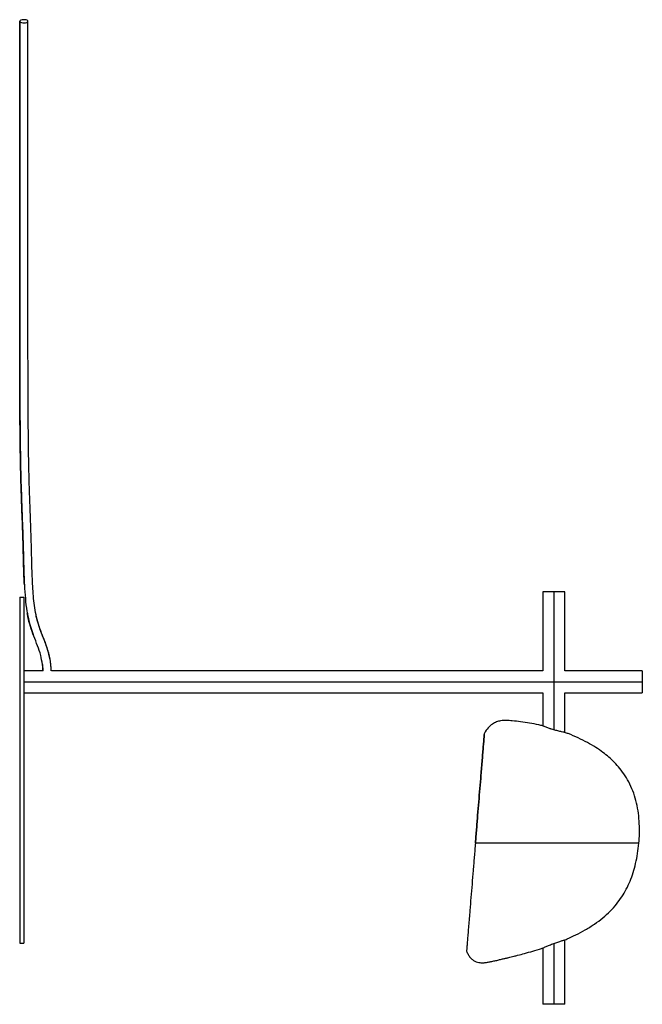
# Paper-space layout '_Izquierda' of a CAD drawing. Header units: millimetres. Extents: x 0 to 450, y -169 to 542.
import ezdxf

# ---------------------------------------------------------------- set-up
doc = ezdxf.new("R2010")
doc.units = ezdxf.units.MM

psp = doc.layouts.new('_Izquierda')

# ---------------------------------------------------------------- linework, layer by layer
at = {"color": 7, "linetype": 'Continuous', "lineweight": 25}
for p, q in [((378, 128.8), (378, 71.8)), ((394, 128.8), (378, 128.8)), ((386, 128.8), (386, 29.14)), ((394, 71.8), (394, 128.8)), ((0, 125), (3, 125)), ((0, 125), (0, -125)), ((3, 125), (3, -125)), ((5.93, 111.48), (7.12, 105.95)), ((13.56, 105.52), (12.9, 107.55)), ((7.12, 105.95), (7.34, 105.25)), ((16.91, 71.8), (3, 71.8)), ((16.46, 76.32), (16.85, 71.8)), ((378, 71.8), (22.92, 71.8)), ((450, 71.8), (394, 71.8)), ((450, 71.8), (450, 55.8)), ((3, 63.8), (450, 63.8)), ((3, 55.8), (378, 55.8)), ((378, 55.8), (378, 32.02)), ((394, 27.24), (394, 55.8)), ((394, 55.8), (450, 55.8)), ((0, -125), (3, -125)), ((386, -125.25), (386, -169.2)), ((394, -169.2), (394, -122.66)), ((378, -128.57), (378, -169.2)), ((394, -169.2), (378, -169.2))]:
    psp.add_line(p, q, dxfattribs=at)
at = {"color": 7, "linetype": 'Continuous', "lineweight": 25, "flags": 128}
for points in [[(5.99, 540.97), (5.88, 541.36), (5.42, 541.71), (4.67, 541.98), (3.72, 542.14), (2.68, 542.17), (1.68, 542.06), (0.83, 541.83), (0.25, 541.5), (0.01, 541.12)], [(0.01, 541.12), (0.12, 540.72), (0.58, 540.37), (1.33, 540.1), (2.28, 539.94), (3.32, 539.91), (4.32, 540.02), (5.17, 540.25), (5.75, 540.58), (5.99, 540.97)]]:
    psp.add_lwpolyline(points, dxfattribs=at)
at = {"color": 7, "linetype": 'Continuous', "lineweight": 25}
for points, knots in [([(3.39, 133.91), (3.29, 135.87), (3.06, 140.3), (2.86, 147.36), (2.68, 155.05), (2.5, 162.8), (2.26, 170.45), (1.99, 177.79), (1.72, 184.76), (1.47, 191.41), (1.18, 199.52), (0.89, 208.92), (0.63, 219.6), (0.44, 230.04), (0.31, 240.43), (0.22, 250), (0.16, 258.81), (0.11, 266.81), (0.08, 275.18), (0.05, 282.89), (0.04, 289.79), (0.02, 295.71), (0.02, 301.74), (0.01, 307.78), (0.01, 313.72), (0.01, 319.41), (0.01, 324.72), (0.01, 329.58), (0.01, 333.98), (0.01, 338.02), (0.01, 341.8), (0.01, 347.54), (0.01, 355.01), (0.01, 363.4), (0.01, 370.91), (0.01, 377.39), (0.01, 384.31), (0.01, 391.72), (0.01, 399.66), (0.01, 408.39), (0.01, 417.93), (0.01, 428.24), (0.01, 438.93), (0.01, 449.84), (0.01, 460.87), (0.01, 471.91), (0.01, 484.27), (0.01, 497.87), (0.01, 512.56), (0.01, 527.01), (0.01, 536.41), (0.01, 541.12)], [0, 0, 0, 0, 0.012812, 0.028964, 0.045083, 0.061161, 0.077234, 0.093034, 0.108845, 0.124654, 0.140457, 0.169173, 0.197877, 0.226568, 0.255239, 0.28389, 0.303936, 0.323974, 0.343998, 0.364003, 0.37657, 0.389128, 0.401675, 0.414212, 0.426745, 0.439507, 0.452277, 0.465058, 0.47785, 0.490658, 0.503476, 0.516303, 0.551601, 0.586916, 0.607945, 0.628979, 0.650016, 0.671056, 0.692099, 0.713144, 0.736103, 0.75906, 0.782017, 0.804974, 0.827928, 0.85088, 0.87383, 0.905377, 0.93692, 0.968461, 1, 1, 1, 1]), ([(0.03, 540.88), (0.03, 536.11), (0.03, 526.83), (0.03, 512.99), (0.03, 499.74), (0.03, 487.11), (0.03, 475.18), (0.03, 464.01), (0.03, 453.67), (0.03, 444.24), (0.03, 435.75), (0.03, 428.23), (0.03, 421.5), (0.03, 414.6), (0.03, 407.35), (0.03, 399.77), (0.03, 392.07), (0.03, 384.35), (0.03, 376.7), (0.03, 369.5), (0.03, 362.68), (0.03, 356.49), (0.03, 350.72), (0.03, 345.22), (0.03, 339.93), (0.03, 334.69), (0.03, 329.44), (0.03, 323.53), (0.03, 316.99), (0.04, 309.94), (0.04, 302.63), (0.05, 295.32), (0.06, 288.21), (0.08, 281.35), (0.1, 274.78), (0.13, 268.47), (0.17, 260.35), (0.24, 250.64), (0.34, 239.46), (0.49, 228.5), (0.67, 218.64), (0.89, 209.79), (1.12, 201.94), (1.38, 194.4), (1.65, 187.14), (1.91, 180.22), (2.19, 172.87), (2.45, 165.13), (2.65, 157.16), (2.83, 149.15), (3.05, 141.28), (3.39, 132.85), (4.05, 124.02), (4.77, 116.66), (5.69, 112.56), (5.93, 111.48)], [0, 0, 0, 0, 0.030474, 0.059282, 0.086422, 0.111896, 0.135705, 0.157849, 0.178328, 0.197147, 0.214308, 0.229812, 0.243673, 0.25694, 0.274783, 0.292804, 0.311007, 0.33309, 0.355438, 0.378051, 0.400807, 0.423629, 0.442705, 0.461833, 0.481022, 0.495467, 0.509963, 0.524485, 0.539005, 0.553517, 0.568008, 0.582467, 0.596887, 0.611269, 0.625616, 0.639929, 0.65422, 0.682854, 0.711598, 0.740456, 0.769424, 0.788805, 0.808379, 0.828261, 0.843366, 0.858624, 0.874018, 0.889559, 0.905288, 0.921285, 0.937375, 0.953082, 0.97338, 0.99298, 1, 1, 1, 1]), ([(22.8, 71.8), (22.74, 73.36), (22.57, 77.62), (21.13, 84.42), (18.66, 91.87), (15.83, 98.8), (13.39, 105.46), (11.7, 112.13), (10.62, 118.88), (9.89, 125.78), (9.39, 132.87), (9.06, 140.14), (8.83, 147.62), (8.66, 155.24), (8.48, 162.94), (8.24, 170.54), (7.97, 177.84), (7.7, 184.76), (7.45, 191.36), (7.17, 199.43), (6.88, 208.79), (6.62, 219.43), (6.43, 229.85), (6.3, 240.23), (6.21, 249.8), (6.14, 258.61), (6.1, 266.63), (6.06, 275.02), (6.04, 282.77), (6.02, 289.7), (6.01, 295.67), (6, 301.75), (6, 307.84), (6, 313.84), (5.99, 319.58), (5.99, 324.94), (5.99, 329.84), (5.99, 334.27), (5.99, 338.32), (5.99, 342.12), (5.99, 347.86), (5.99, 355.34), (5.99, 363.71), (5.99, 371.22), (5.99, 377.68), (5.99, 384.58), (5.99, 391.98), (5.99, 399.89), (5.99, 408.59), (5.99, 418.1), (5.99, 428.37), (5.99, 439.01), (5.99, 449.89), (5.99, 460.88), (5.99, 471.89), (5.99, 484.22), (5.99, 497.78), (5.99, 512.45), (5.99, 526.88), (5.99, 536.27), (5.99, 540.97)], [0, 0, 0, 0, 0.00855, 0.023367, 0.037967, 0.052109, 0.06584, 0.079172, 0.092661, 0.106268, 0.119939, 0.133903, 0.147898, 0.161921, 0.175968, 0.190013, 0.203796, 0.217583, 0.231378, 0.245179, 0.270287, 0.295415, 0.320552, 0.34571, 0.37088, 0.388507, 0.40614, 0.423779, 0.441426, 0.452527, 0.463635, 0.474748, 0.485864, 0.496983, 0.508303, 0.51962, 0.530933, 0.54224, 0.553539, 0.564829, 0.576115, 0.607132, 0.638126, 0.65657, 0.675007, 0.693439, 0.711866, 0.730289, 0.748706, 0.768794, 0.788879, 0.808967, 0.829059, 0.849156, 0.869258, 0.889365, 0.917015, 0.94467, 0.972333, 1, 1, 1, 1]), ([(16.45, 76.35), (16.08, 78.54), (15.31, 83.18), (12.94, 89.96), (10.16, 96.82), (7.65, 103.76), (6.15, 109.33), (5.64, 112.59), (5.51, 113.46)], [0, 0, 0, 0, 0.165386, 0.34927, 0.539538, 0.735403, 0.929816, 1, 1, 1, 1]), ([(12.9, 107.55), (12.58, 108.72), (12.18, 110.16), (11.9, 111.66), (11.85, 111.94)], [0, 0, 0, 0, 0.812546, 1, 1, 1, 1]), ([(7.34, 105.25), (7.92, 103.33), (8.66, 100.87), (9.62, 98.45), (9.83, 97.91)], [0, 0, 0, 0, 0.778051, 1, 1, 1, 1]), ([(22.85, 71.8), (22.84, 72.05), (22.8, 73.65), (22.49, 76.59), (21.85, 80.66), (20.83, 85), (19.33, 89.84), (17.29, 95.25), (15.14, 100.5), (14.04, 104), (13.56, 105.52)], [0, 0, 0, 0, 0.020431, 0.133489, 0.245061, 0.362785, 0.505279, 0.670964, 0.857151, 1, 1, 1, 1]), ([(16.8, 71.8), (16.79, 73.12), (16.79, 74.66), (16.49, 76.14), (16.45, 76.35)], [0, 0, 0, 0, 0.86276, 1, 1, 1, 1]), ([(377.99, 31.98), (377.08, 32.2), (373.94, 32.98), (368.62, 33.96), (362.21, 34.94), (357.33, 35.54), (353.91, 35.8), (351.86, 35.9), (349.74, 35.9), (347.34, 35.64), (344.51, 34.88), (341.37, 33.3), (338.23, 30.59), (336.69, 28.11), (335.87, 26.78)], [0, 0, 0, 0, 0.061617, 0.210815, 0.352957, 0.485425, 0.531963, 0.576591, 0.619573, 0.670254, 0.733753, 0.80984, 0.898522, 1, 1, 1, 1]), ([(386, 29.14), (385.48, 29.3), (384.79, 29.51), (383.79, 29.83), (382.33, 30.33), (380.71, 30.93), (379.36, 31.46), (378.58, 31.77), (378.13, 31.96), (377.95, 32.04), (378, 32.02), (378, 32.02)], [0, 0, 0, 0, 0.125154, 0.167502, 0.250337, 0.499291, 0.624234, 0.749152, 0.874033, 0.998821, 1, 1, 1, 1]), ([(394, 27.24), (394, 27.24), (394.05, 27.23), (393.87, 27.27), (393.28, 27.38), (391.75, 27.68), (389.08, 28.27), (387.03, 28.85), (386, 29.14)], [0, 0, 0, 0, 0.001572, 0.126449, 0.251524, 0.500169, 0.749895, 1, 1, 1, 1]), ([(335.87, 26.78), (335.87, 26.78), (335.89, 26.98), (335.83, 26.28), (335.68, 24.51), (335.43, 21.39), (335.1, 17.36), (334.71, 12.65), (334.29, 7.48), (333.84, 1.99), (333.28, -4.86), (332.6, -13.14), (331.8, -22.83), (330.99, -32.7), (330.18, -42.66), (329.63, -49.34), (329.36, -52.68)], [0, 0, 0, 0, 0.00013, 0.062447, 0.124833, 0.187261, 0.249722, 0.312242, 0.374793, 0.437329, 0.49985, 0.59984, 0.699885, 0.799932, 0.89995, 1, 1, 1, 1]), ([(329.36, -52.68), (329.63, -49.34), (330.18, -42.66), (330.99, -32.69), (331.8, -22.83), (332.6, -13.13), (333.28, -4.84), (333.84, 2.02), (334.29, 7.51), (334.71, 12.67), (335.1, 17.38), (335.43, 21.43), (335.68, 24.45), (335.82, 26.16), (335.84, 26.37), (335.84, 26.43)], [0, 0, 0, 0, 0.103781, 0.207579, 0.31136, 0.415153, 0.518917, 0.583898, 0.648779, 0.713546, 0.778335, 0.843132, 0.907882, 0.972645, 1, 1, 1, 1]), ([(447.58, -52.68), (447.73, -50.43), (448.03, -45.77), (447.93, -38.59), (447.28, -31.19), (445.95, -23.84), (443.91, -16.77), (441.16, -10.14), (437.8, -4.13), (434.02, 1.1), (430.05, 5.52), (425.9, 9.39), (421.37, 13.01), (416.19, 16.57), (410.24, 20.08), (403.58, 23.38), (398.09, 25.77), (394.8, 26.92), (393.98, 27.2)], [0, 0, 0, 0, 0.064348, 0.133002, 0.204965, 0.27607, 0.345882, 0.414404, 0.480521, 0.541824, 0.598163, 0.649771, 0.703701, 0.763496, 0.82916, 0.900621, 0.975387, 1, 1, 1, 1]), ([(329.36, -52.68), (329.08, -55.99), (328.54, -62.63), (327.73, -72.54), (326.92, -82.35), (326.13, -92.01), (325.45, -100.27), (324.89, -107.09), (324.45, -112.53), (324.03, -117.62), (323.66, -122.17), (323.35, -125.97), (323.12, -128.74), (322.98, -130.42), (322.97, -130.6), (322.96, -130.69)], [0, 0, 0, 0, 0.100127, 0.200205, 0.300345, 0.400418, 0.500518, 0.56311, 0.625641, 0.688155, 0.750672, 0.813146, 0.875589, 0.938089, 1, 1, 1, 1]), ([(447.58, -52.68), (447.55, -52.68), (447.27, -52.68), (446.12, -52.68), (445.24, -52.68), (442.83, -52.68), (441.31, -52.68), (437.71, -52.68), (435.63, -52.68), (432.22, -52.68), (431.03, -52.68), (428.58, -52.68), (427.31, -52.68), (423.43, -52.68), (420.72, -52.68), (415.14, -52.68), (412.27, -52.68), (406.46, -52.68), (403.51, -52.68), (397.55, -52.68), (394.54, -52.68), (388.48, -52.68), (385.43, -52.68), (379.34, -52.68), (376.28, -52.68), (370.16, -52.68), (367.1, -52.68), (360.95, -52.68), (357.84, -52.68), (351.77, -52.68), (348.84, -52.68), (344.8, -52.68), (343.97, -52.68), (342.32, -52.68), (341.5, -52.68), (339.87, -52.68), (339.07, -52.68), (337.51, -52.68), (336.74, -52.68), (335.26, -52.68), (334.55, -52.68), (333.23, -52.68), (332.61, -52.68), (331.48, -52.68), (330.98, -52.68), (330.08, -52.68), (329.69, -52.68), (329.36, -52.68)], [0, 0, 0, 0, 0.0625, 0.0625, 0.125, 0.125, 0.1875, 0.1875, 0.25, 0.25, 0.28125, 0.28125, 0.3125, 0.3125, 0.375, 0.375, 0.4375, 0.4375, 0.5, 0.5, 0.5625, 0.5625, 0.625, 0.625, 0.6875, 0.6875, 0.75, 0.75, 0.8125, 0.8125, 0.875, 0.875, 0.890625, 0.890625, 0.90625, 0.90625, 0.921875, 0.921875, 0.9375, 0.9375, 0.953125, 0.953125, 0.96875, 0.96875, 0.984375, 0.984375, 1, 1, 1, 1]), ([(393.98, -122.64), (394.59, -122.39), (397.26, -121.3), (402.24, -118.95), (408.83, -115.47), (415.38, -111.37), (421.4, -106.87), (426.76, -102.05), (431.39, -96.95), (435.29, -91.64), (438.56, -86.09), (441.28, -80.22), (443.51, -73.97), (445.3, -67.31), (446.7, -60.18), (447.28, -55.24), (447.58, -52.68)], [0, 0, 0, 0, 0.020976, 0.092549, 0.176359, 0.259683, 0.340045, 0.416944, 0.49038, 0.560471, 0.627826, 0.69656, 0.767464, 0.840467, 0.917439, 1, 1, 1, 1]), ([(378.01, -128.57), (378.04, -128.56), (378.1, -128.53), (378.61, -128.3), (379.38, -127.95), (380.74, -127.35), (382.94, -126.41), (384.98, -125.64), (386, -125.25)], [0, 0, 0, 0, 0.119848, 0.24576, 0.371678, 0.497641, 0.748726, 1, 1, 1, 1]), ([(386, -125.25), (387.01, -124.89), (389.04, -124.17), (391.28, -123.47), (392.64, -123.06), (393.41, -122.83), (393.9, -122.69), (393.96, -122.67), (393.99, -122.66)], [0, 0, 0, 0, 0.2506888, 0.5012283, 0.6285457, 0.7530823, 0.8798164, 1, 1, 1, 1]), ([(322.96, -130.69), (323.31, -131.54), (323.98, -133.17), (325.43, -135.29), (327.11, -136.95), (328.96, -138.08), (330.8, -138.76), (333, -139.19), (335.42, -139.22), (338.08, -138.83), (340.64, -138.34), (343.37, -137.75), (346.16, -137.11), (348.79, -136.5), (351.21, -135.92), (353.3, -135.43), (355.35, -134.94), (357.49, -134.41), (360.71, -133.6), (365.22, -132.41), (370.96, -130.76), (375.35, -129.46), (377.72, -128.66), (378, -128.56)], [0, 0, 0, 0, 0.0455153, 0.0877853, 0.126658, 0.16225, 0.1947205, 0.2239751, 0.2738851, 0.3142681, 0.357501, 0.404077, 0.452949, 0.500163, 0.5385239, 0.5770736, 0.6069376, 0.6433882, 0.6870858, 0.7722416, 0.8755066, 0.9848185, 1, 1, 1, 1])]:
    psp.add_open_spline(points, degree=3, knots=knots, dxfattribs=at)

doc.saveas('drawing.dxf')
